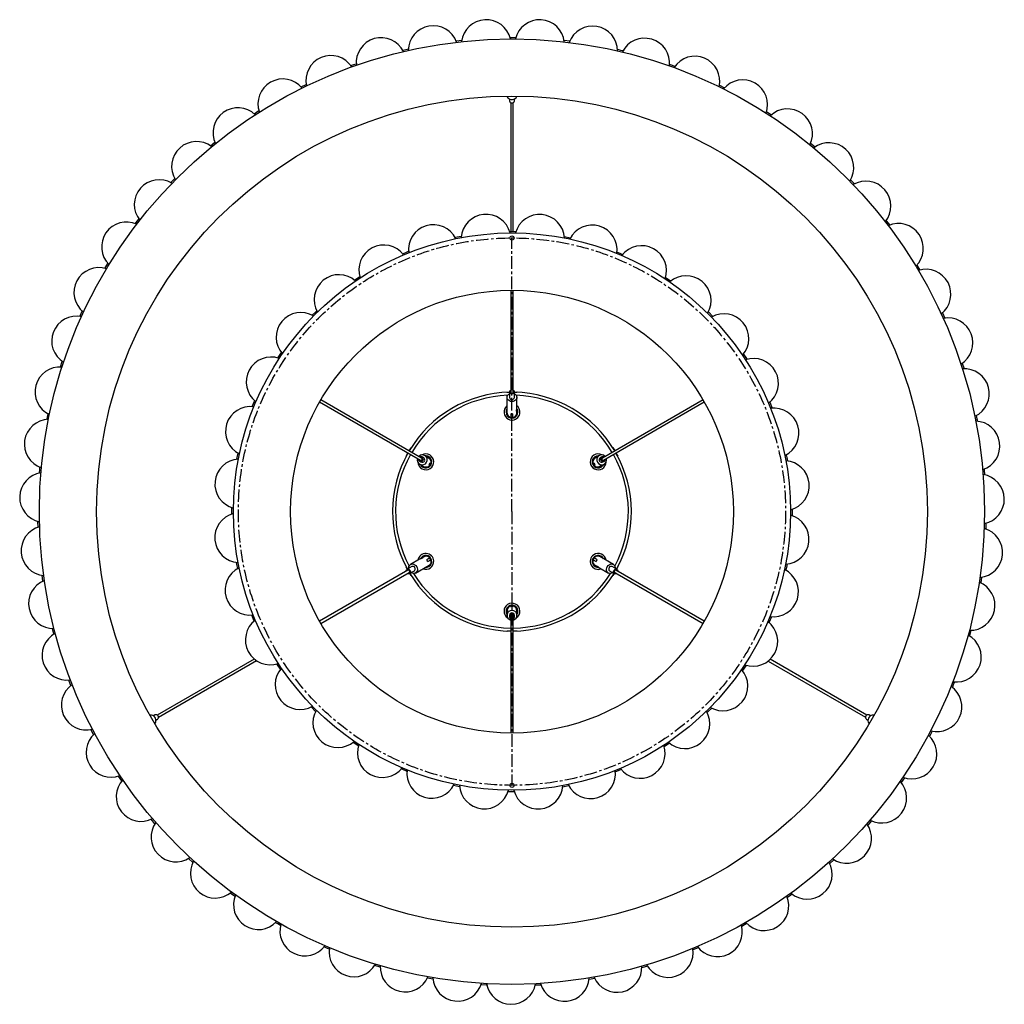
# Model space of a CAD drawing. Header units: millimetres. Extents: x -413 to 2103, y -1561 to 1924.
# Tile 1 of 6: x -413 to 577, y -1561 to -572. Entities that reach past the tile are written whole.
import ezdxf

# ---------------------------------------------------------------- set-up
doc = ezdxf.new("R2010")
doc.units = ezdxf.units.MM
doc.linetypes.add('CENTERX2', pattern=[20.32, 12.7, -2.54, 2.54, -2.54])

msp = doc.modelspace()

# ---------------------------------------------------------------- linework, layer by layer
at = {"color": 7, "linetype": 'Continuous', "lineweight": 25}
for p, q in [((25.66, -592.68), (31.44, -592.03)), ((79.96, -589.35), (85.78, -589.37)), ((134.29, -592.24), (140.07, -592.91)), ((-130.08, -639.11), (-124.86, -636.55)), ((290.4, -637.38), (295.61, -639.96)), ((79.41, -651.24), (79.41, -653.08)), ((84.41, -653.08), (84.41, -651.24)), ((-177.34, -666.05), (-172.44, -662.92)), ((80.66, -654.89), (80.66, -784.35)), ((83.16, -784.35), (83.16, -654.89)), ((337.88, -663.94), (342.77, -667.09)), ((-221.23, -698.21), (-216.72, -694.54)), ((382.03, -695.74), (386.52, -699.43)), ((24.67, -790.23), (30.96, -789)), ((79.55, -784.36), (81.91, -784.35)), ((81.91, -784.35), (85.95, -784.38)), ((134.51, -789.31), (140.79, -790.58)), ((-327.14, -821.46), (-324.13, -816.49)), ((488.95, -818.12), (491.94, -823.1)), ((-76.44, -833.11), (-71.1, -829.57)), ((80.66, -843.35), (80.66, -945.9)), ((83.16, -945.9), (83.16, -843.35)), ((-352.34, -869.68), (-349.91, -864.4)), ((279.28, -865.13), (283.8, -869.68)), ((514.54, -866.13), (516.94, -871.43)), ((-371.87, -920.46), (-370.06, -914.93)), ((534.48, -916.75), (536.27, -922.28)), ((76.85, -945.85), (79.41, -945.85)), ((79.41, -945.62), (79.41, -951.09)), ((84.41, -951.09), (84.41, -945.62)), ((84.41, -945.85), (86.82, -945.85)), ((86.98, -945.85), (86.82, -945.85)), ((-111.4, -955.68), (-10.17, -1014.13)), ((-8.92, -1011.97), (-110.15, -953.52)), ((76.91, -951.09), (76.91, -966.94)), ((86.91, -961.46), (86.91, -951.09)), ((273.97, -953.52), (172.74, -1011.97)), ((173.99, -1014.13), (275.22, -955.68)), ((341.07, -955.94), (343.5, -961.87)), ((80.91, -967.49), (80.91, -971.05)), ((82.91, -971.05), (82.91, -967.49)), ((86.91, -965.17), (86.91, -964.35)), ((86.91, -966.94), (86.91, -966.53)), ((86.91, -966.94), (86.91, -967.14)), ((82.91, -970.85), (80.91, -970.85)), ((-24.54, -1010.24), (-22.64, -1006.93)), ((-21.39, -1004.77), (-19.56, -1001.6)), ((-19.48, -1001.46), (-19.56, -1001.6)), ((183.3, -1001.46), (185.21, -1004.77)), ((186.46, -1006.93), (188.29, -1010.1)), ((-10.86, -1015.17), (-9.53, -1015.94)), ((-10.78, -1018.11), (-6.92, -1020.33)), ((-7.03, -1011.61), (-8.36, -1010.84)), ((-3.26, -1010.9), (-5.78, -1009.45)), ((-2.35, -1011.43), (-2.55, -1011.31)), ((-1.92, -1011.67), (-2.03, -1011.61)), ((-1.6, -1018.79), (-0.73, -1019.29)), ((0.14, -1017.48), (-0.86, -1019.22)), ((0.27, -1017.56), (-0.6, -1017.06)), ((164.42, -1017.06), (163.56, -1017.56)), ((164.68, -1019.22), (163.68, -1017.48)), ((164.56, -1019.29), (165.42, -1018.79)), ((169.61, -1009.45), (165.75, -1011.67)), ((172.19, -1010.84), (170.86, -1011.61)), ((172.08, -1019.56), (174.61, -1018.11)), ((173.36, -1015.94), (174.69, -1015.17)), ((188.37, -1010.24), (188.29, -1010.1)), ((170.75, -1020.33), (170.85, -1020.28)), ((171.18, -1020.09), (171.38, -1019.97)), ((-199.58, -1068.22), (-199.56, -1061.81)), ((363.4, -1063.48), (363.38, -1069.89)), ((-394.33, -1081.41), (-394.49, -1075.59)), ((558.27, -1077.5), (558.09, -1083.32)), ((-10.99, -1113.71), (-19.97, -1118.9)), ((-7.78, -1111.86), (-8.49, -1112.27)), ((-6.24, -1110.97), (-6.61, -1111.18)), ((-6.24, -1110.97), (-6.07, -1110.88)), ((-0.69, -1112.39), (-3.77, -1114.16)), ((-2.77, -1115.9), (0.31, -1114.12)), ((-0.86, -1112.48), (0.14, -1114.22)), ((163.52, -1114.12), (166.59, -1115.9)), ((163.68, -1114.22), (164.68, -1112.48)), ((167.59, -1114.16), (164.52, -1112.39)), ((183.8, -1118.9), (170.07, -1110.97)), ((-22.6, -1124.75), (-111.4, -1176.02)), ((-110.15, -1178.18), (-21.35, -1126.91)), ((-24.54, -1121.46), (-24.46, -1121.6)), ((-23.26, -1123.69), (-24.46, -1121.6)), ((-18.72, -1121.07), (-23.46, -1123.8)), ((-20.96, -1128.13), (-16.22, -1125.4)), ((-19.48, -1130.24), (-20.76, -1128.02)), ((-14.97, -1127.56), (-1.24, -1119.63)), ((165.07, -1119.63), (164.9, -1119.53)), ((165.07, -1119.63), (165.43, -1119.84)), ((166.6, -1120.52), (167.31, -1120.93)), ((169.81, -1122.37), (178.8, -1127.56)), ((180.05, -1125.4), (184.78, -1128.13)), ((187.28, -1123.8), (182.55, -1121.07)), ((184.59, -1128.02), (183.38, -1130.1)), ((185.17, -1126.91), (273.97, -1178.18)), ((275.22, -1176.02), (186.42, -1124.75)), ((188.37, -1121.46), (187.09, -1123.69)), ((-389.46, -1135.6), (-390.27, -1129.84)), ((183.3, -1130.24), (183.38, -1130.1)), ((553.84, -1131.73), (553, -1137.49)), ((76.91, -1165.54), (76.91, -1165.66)), ((76.91, -1166.04), (76.91, -1166.27)), ((76.91, -1167.08), (76.91, -1170)), ((80.91, -1160.7), (80.91, -1161.7)), ((80.91, -1160.85), (82.91, -1160.85)), ((82.91, -1161.7), (82.91, -1160.7)), ((86.91, -1170), (86.91, -1165.54)), ((-177.24, -1175.76), (-179.68, -1169.83)), ((79.41, -1170), (79.41, -1171.53)), ((80.66, -1171.46), (80.66, -1288.35)), ((83.16, -1288.35), (83.16, -1171.46)), ((84.41, -1171.53), (84.41, -1170)), ((-378.43, -1188.87), (-379.9, -1183.24)), ((76.85, -1185.85), (77.01, -1185.85)), ((80.66, -1185.85), (77.01, -1185.85)), ((86.98, -1185.85), (83.16, -1185.85)), ((543.25, -1185.1), (541.76, -1190.72)), ((-177.06, -1213.92), (-274.61, -1270.25)), ((-273.36, -1272.41), (-174.88, -1215.55)), ((339.39, -1215.95), (437.19, -1272.41)), ((438.44, -1270.25), (341.39, -1214.22)), ((-115.46, -1266.57), (-119.98, -1262.02)), ((-276.81, -1270.07), (-278.4, -1270.99)), ((-275.9, -1275.32), (-274.31, -1274.4)), ((438.13, -1274.4), (439.73, -1275.32)), ((442.23, -1270.99), (440.63, -1270.07)), ((240.27, -1298.59), (234.93, -1302.13)), ((-310.32, -1336.42), (-313.59, -1331.61)), ((476.35, -1333.19), (473.06, -1337.99)), ((29.32, -1342.39), (23.04, -1341.12)), ((139.15, -1341.47), (132.86, -1342.7)), ((-276.92, -1379.37), (-280.72, -1374.96)), ((443.3, -1376.41), (439.49, -1380.8)), ((-238.84, -1418.23), (-243.12, -1414.28)), ((405.55, -1415.58), (401.25, -1419.51)), ((-101.77, -1505.52), (-107.13, -1503.25)), ((269.2, -1504), (263.83, -1506.26)), ((-50.46, -1523.6), (-56.04, -1521.95)), ((218.03, -1522.49), (212.45, -1524.12)), ((2.58, -1535.7), (-3.15, -1534.7)), ((165.09, -1535.03), (159.36, -1536.01))]:
    msp.add_line(p, q, dxfattribs=at)
at = {"color": 7, "linetype": 'CENTERX2'}
for q in [(81.91, -790.85), (81.91, -1340.85)]:
    msp.add_line((81.91, -1065.85), q, dxfattribs=at)
at = {"color": 7, "linetype": 'Continuous', "lineweight": 25, "flags": 128}
for points in [[(-27.92, -602.18), (-27.28, -602.03), (-22.25, -600.87)], [(187.93, -601.3), (191.1, -602.03), (193.6, -602.62)], [(-80.05, -617.72), (-76.99, -616.63), (-74.57, -615.78)], [(240.2, -616.41), (240.82, -616.63), (245.67, -618.37)], [(77, -648.38), (77.2, -649.01), (77.83, -650.03), (78.76, -650.86), (79.92, -651.45), (81.23, -651.76), (82.59, -651.76), (83.9, -651.45), (85.07, -650.86), (86, -650.03), (86.62, -649.01), (86.83, -648.38)], [(-261.16, -735.16), (-260.7, -734.69), (-257.1, -731)], [(422.26, -732.36), (424.53, -734.69), (426.31, -736.54)], [(-296.62, -776.43), (-294.64, -773.85), (-293.06, -771.83)], [(458.06, -773.33), (458.46, -773.85), (461.6, -777.95)], [(-28, -806.69), (-24.66, -805.31), (-22.07, -804.26)], [(187.45, -804.88), (188.49, -805.31), (193.36, -807.35)], [(236.33, -830.48), (240.88, -833.53), (241.65, -834.06)], [(-118.81, -868.48), (-115.37, -865.05), (-114.26, -863.96)], [(-153.45, -911.43), (-153.18, -911.01), (-149.88, -906.11)], [(314.65, -907.49), (317, -911.01), (318.19, -912.83)], [(81.91, -955.28), (80.56, -955.12), (79.31, -954.67), (78.26, -953.95), (77.47, -953.01), (77.02, -951.94), (76.92, -950.8), (77.2, -949.69), (77.83, -948.67), (78.76, -947.84), (79.41, -947.46)], [(81.91, -947.71), (80.96, -947.56), (80.14, -947.1), (79.6, -946.42), (79.41, -945.62), (79.6, -944.82), (80.14, -944.14), (80.66, -943.81)], [(83.16, -944.6), (83.53, -945.06), (83.66, -945.62), (83.53, -946.18), (83.15, -946.66), (82.58, -946.98), (81.91, -947.09), (81.24, -946.98), (80.67, -946.66), (80.3, -946.18), (80.16, -945.62), (80.3, -945.06), (80.66, -944.6)], [(83.16, -943.81), (83.68, -944.14), (84.22, -944.82), (84.41, -945.62), (84.22, -946.42), (83.68, -947.1), (82.87, -947.56), (81.91, -947.71)], [(84.41, -947.46), (85.07, -947.84), (86, -948.67), (86.62, -949.69), (86.9, -950.8), (86.81, -951.94), (86.35, -953.01), (85.57, -953.95), (84.51, -954.67), (83.26, -955.12), (81.91, -955.28)], [(-179.06, -960.32), (-176.71, -954.69), (-176.59, -954.4)], [(-385.48, -973.14), (-385.35, -972.49), (-384.31, -967.44)], [(86.74, -962.78), (86.75, -962.88), (86.86, -963.58), (86.9, -964.01), (86.91, -964.4), (86.9, -964.66), (86.84, -964.87), (86.79, -964.95), (86.71, -964.97), (86.63, -964.9), (86.56, -964.77), (86.51, -964.56), (86.5, -964.43), (86.49, -964.28), (86.49, -964.28)], [(548.53, -969.31), (549.18, -972.49), (549.67, -975.01)], [(-194.63, -1013.26), (-194.3, -1011.54), (-193.36, -1006.97)], [(357.53, -1008.61), (358.12, -1011.54), (358.76, -1014.9)], [(-393, -1027.02), (-392.73, -1023.78), (-392.49, -1021.23)], [(556.49, -1023.13), (556.55, -1023.78), (556.98, -1028.92)], [(-193.71, -1123.09), (-194.3, -1120.16), (-194.94, -1116.8)], [(-9.76, -1113.21), (-9.68, -1113.14), (-9.13, -1112.7), (-8.78, -1112.45), (-8.44, -1112.24), (-8.21, -1112.13), (-8, -1112.07), (-7.91, -1112.08), (-7.85, -1112.14), (-7.87, -1112.24), (-7.95, -1112.36), (-8.11, -1112.51), (-8.21, -1112.59), (-8.34, -1112.67), (-8.34, -1112.67)], [(-24.4, -1125.79), (-24.37, -1125.17), (-24.06, -1124.36), (-23.46, -1123.8), (-22.67, -1123.56), (-21.81, -1123.69), (-21.01, -1124.17), (-20.4, -1124.92)], [(-23.72, -1125.39), (-23.5, -1124.84), (-23.08, -1124.45), (-22.53, -1124.28), (-21.93, -1124.37), (-21.37, -1124.71), (-20.94, -1125.23), (-20.7, -1125.87), (-20.69, -1126.52), (-20.91, -1127.08), (-21.33, -1127.48), (-21.89, -1127.65), (-22.47, -1127.56)], [(-20.4, -1124.92), (-20.06, -1125.83), (-20.04, -1126.76), (-20.36, -1127.56), (-20.96, -1128.13), (-21.75, -1128.37), (-22.61, -1128.24), (-23.15, -1127.95)], [(-21.86, -1122.88), (-21.86, -1122.12), (-21.61, -1120.9), (-21.04, -1119.85), (-20.22, -1119.05), (-19.18, -1118.57), (-18.03, -1118.42), (-16.83, -1118.64), (-15.68, -1119.19), (-14.66, -1120.05), (-13.85, -1121.14)], [(-13.85, -1121.14), (-13.31, -1122.38), (-13.08, -1123.69), (-13.17, -1124.97), (-13.59, -1126.11), (-14.29, -1127.04), (-15.23, -1127.69), (-16.33, -1128.01), (-17.52, -1127.98), (-18.71, -1127.59), (-19.36, -1127.21)], [(168.76, -1121.56), (168.67, -1121.53), (168.01, -1121.27), (167.62, -1121.09), (167.27, -1120.9), (167.05, -1120.76), (166.9, -1120.61), (166.85, -1120.52), (166.88, -1120.44), (166.98, -1120.41), (167.13, -1120.42), (167.33, -1120.48), (167.45, -1120.53), (167.58, -1120.6), (167.58, -1120.6)], [(183.19, -1127.21), (182.53, -1127.59), (181.35, -1127.98), (180.16, -1128.01), (179.05, -1127.69), (178.11, -1127.04), (177.41, -1126.11), (177, -1124.97), (176.9, -1123.69), (177.13, -1122.38), (177.67, -1121.14)], [(177.67, -1121.14), (178.48, -1120.05), (179.5, -1119.19), (180.65, -1118.64), (181.85, -1118.42), (183.01, -1118.57), (184.04, -1119.05), (184.87, -1119.85), (185.43, -1120.9), (185.69, -1122.12), (185.69, -1122.88)], [(186.98, -1127.95), (186.43, -1128.24), (185.57, -1128.37), (184.78, -1128.13), (184.18, -1127.56), (183.87, -1126.76), (183.88, -1125.83), (184.22, -1124.92)], [(184.22, -1124.92), (184.84, -1124.17), (185.64, -1123.69), (186.49, -1123.56), (187.28, -1123.8), (187.88, -1124.36), (188.2, -1125.17), (188.23, -1125.79)], [(186.3, -1127.56), (185.71, -1127.65), (185.16, -1127.48), (184.74, -1127.08), (184.52, -1126.52), (184.53, -1125.87), (184.76, -1125.23), (185.2, -1124.71), (185.75, -1124.37), (186.36, -1124.28), (186.91, -1124.45), (187.33, -1124.84), (187.55, -1125.39)], [(358.46, -1118.44), (358.12, -1120.16), (357.19, -1124.73)], [(342.88, -1171.38), (340.54, -1177.01), (340.41, -1177.3)], [(-150.82, -1224.21), (-153.18, -1220.69), (-154.37, -1218.87)], [(317.28, -1220.27), (317, -1220.69), (313.7, -1225.59)], [(-361.41, -1240.55), (-361.65, -1239.94), (-363.51, -1235.12)], [(526.65, -1236.91), (525.47, -1239.94), (524.53, -1242.32)], [(282.63, -1263.22), (279.2, -1266.65), (278.08, -1267.74)], [(-277.17, -1278.84), (-276.72, -1278.35), (-276.16, -1277.3), (-275.9, -1276.08), (-275.97, -1274.77), (-276.36, -1273.49), (-277.04, -1272.31), (-277.96, -1271.32), (-279.06, -1270.61), (-280.24, -1270.22), (-281.43, -1270.19), (-282.09, -1270.33)], [(445.91, -1270.33), (445.26, -1270.19), (444.07, -1270.22), (442.88, -1270.61), (441.79, -1271.32), (440.87, -1272.31), (440.19, -1273.49), (439.8, -1274.77), (439.73, -1276.08), (439.98, -1277.3), (440.55, -1278.35), (441, -1278.84)], [(-338.6, -1289.94), (-340.12, -1287.07), (-341.31, -1284.79)], [(504.25, -1286.49), (503.95, -1287.07), (501.53, -1291.63)], [(-72.51, -1301.22), (-77.05, -1298.17), (-77.83, -1297.64)], [(-23.62, -1326.82), (-24.66, -1326.4), (-29.54, -1324.35)], [(191.82, -1325.01), (188.49, -1326.4), (185.89, -1327.44)], [(84.28, -1347.34), (81.91, -1347.35), (77.87, -1347.32)], [(-196.58, -1452.49), (-197.12, -1452.11), (-201.28, -1449.06)], [(363.57, -1450.2), (360.94, -1452.11), (358.86, -1453.6)], [(-150.7, -1481.72), (-153.53, -1480.12), (-155.75, -1478.85)], [(317.92, -1479.8), (317.35, -1480.12), (312.85, -1482.65)], [(56.66, -1541.68), (56, -1541.65), (50.85, -1541.34)], [(111.07, -1541.46), (107.82, -1541.65), (105.26, -1541.78)]]:
    msp.add_lwpolyline(points, dxfattribs=at)
at = {"color": 7, "linetype": 'Continuous', "lineweight": 25}
for radius in [475, 417.5, 280, 222.5]:
    msp.add_circle((81.91, -1065.85), radius, dxfattribs=at)
at = {"color": 7, "linetype": 'CENTERX2'}
msp.add_circle((81.91, -1065.85), 275, dxfattribs=at)
msp.add_circle((81.91, -1065.85), 275, dxfattribs=at)
at = {"color": 7, "linetype": 'Continuous'}
for centre in [(81.91, -790.85), (81.91, -1340.85)]:
    msp.add_circle(centre, 2.1, dxfattribs=at)
at = {"color": 7, "linetype": 'Continuous', "lineweight": 25}
for centre, radius, start, end in [((56.02, -596.56), 25, 13.2056, 173.11019), ((109.68, -596.67), 25, 6.66015, 166.56473), ((2.7, -602.57), 25, 19.75105, 179.65564), ((162.99, -602.9), 25, 0.11469, 160.01928), ((-49.6, -614.62), 25, 26.29651, 186.2011), ((215.23, -615.15), 25, 353.56924, 153.47383), ((-100.18, -632.56), 25, 32.84196, 192.74655), ((265.74, -633.29), 25, 347.02378, 146.92837), ((-148.38, -656.14), 25, 39.38742, 199.29201), ((313.85, -657.06), 25, 340.47833, 140.38292), ((81.91, -652.72), 2.53, 188.17381, 351.82619), ((-193.58, -685.06), 25, 45.93287, 205.83746), ((358.93, -686.17), 25, 333.93287, 133.83746), ((-235.2, -718.95), 25, 52.47833, 212.38292), ((400.41, -720.22), 25, 327.38742, 127.29201), ((-272.67, -757.35), 25, 59.02378, 218.92837), ((437.73, -758.78), 25, 320.84196, 120.74655), ((55.77, -792.1), 25, 14.45044, 176.45865), ((109.68, -792.26), 25, 3.20044, 165.20865), ((-305.53, -799.78), 25, 65.56924, 225.47383), ((2.87, -802.46), 25, 25.70044, 187.70865), ((162.52, -802.93), 25, 351.95044, 153.95865), ((470.42, -801.34), 25, 314.29651, 114.2011), ((-47, -822.94), 25, 36.95044, 198.95865), ((212.27, -823.71), 25, 340.70044, 142.70865), ((-333.33, -845.68), 25, 72.11469, 232.01928), ((-91.91, -852.75), 25, 48.20044, 210.20865), ((257, -853.79), 25, 329.45044, 131.45865), ((498.03, -847.35), 25, 307.75105, 107.65564), ((-355.72, -894.45), 25, 78.66015, 238.56473), ((-130.15, -890.76), 25, 59.45044, 221.45865), ((295.01, -892.03), 25, 318.20044, 120.20865), ((520.23, -896.21), 25, 301.2056, 101.11019), ((-160.23, -935.5), 25, 70.70044, 232.70865), ((324.83, -936.94), 25, 306.95044, 108.95865), ((-372.41, -945.46), 25, 85.2056, 245.11019), ((536.71, -947.28), 25, 294.66015, 94.56473), ((81.91, -1065.85), 120, 91.19375, 149.40316), ((81.91, -945.72), 1.26, 188.17381, 351.82619), ((81.91, -1065.85), 120, 30.59684, 88.80625), ((81.91, -965.85), 8, 128.68219, 243.15776), ((81.91, -965.85), 8, 243.15776, 51.31781), ((81.73, -950.87), 2.32, 185.5092, 274.61081), ((82.1, -950.87), 2.32, 265.38919, 354.4908), ((-181.01, -985.24), 25, 81.95044, 243.95865), ((81.91, -965.85), 6, 146.44269, 360), ((81.91, -961.63), 5.95, 260.32529, 279.67471), ((81.91, -965.85), 6, 360, 34.09053), ((345.31, -986.81), 25, 295.70044, 97.70865), ((-383.17, -998.03), 25, 91.75105, 251.65564), ((547.26, -999.89), 25, 288.11469, 88.01928), ((81.91, -1065.85), 120, 150.59684, 208.80625), ((-8.25, -1013.74), 4.94, 329.40838, 135.9422), ((-4.69, -1015.85), 8, 3.15762, 118.1665), ((168.51, -1015.85), 8, 61.8335, 243.15762), ((172.07, -1013.73), 4.94, 44.02957, 210.61984), ((81.91, -1065.85), 120, 331.19375, 29.40316), ((-191.68, -1038.08), 25, 93.20044, 255.20865), ((-8.3, -1013.83), 4.94, 164.02957, 330.61984), ((-4.69, -1015.85), 8, 181.8335, 3.15762), ((-9.62, -1013.04), 2.47, 179.65828, 330.68531), ((-9.61, -1013.01), 1.74, 195.87141, 104.12859), ((-9.6, -1012.99), 2.47, 329.40679, 120.24961), ((-9.55, -1013.04), 1.25, 240.55015, 59.44985), ((-4.69, -1015.85), 6, 206.44269, 60), ((-8.3, -1013.78), 2.49, 240.34386, 330.33978), ((-8.29, -1013.76), 2.49, 329.66022, 59.65614), ((-4.46, -1016.03), 4.95, 240.23641, 318.89725), ((-4.69, -1015.85), 6, 60, 93.55731), ((-4.42, -1015.96), 4.96, 341.14144, 59.7249), ((-5.39, -1015.45), 5.06, 318.59852, 341.40148), ((168.51, -1015.85), 6, 86.44269, 300), ((168.24, -1015.95), 4.95, 120.23641, 198.89725), ((169.22, -1015.45), 5.06, 198.59852, 221.40148), ((168.29, -1016.03), 4.96, 221.14144, 299.7249), ((168.51, -1015.85), 8, 243.15762, 358.1665), ((172.13, -1013.82), 4.94, 209.40838, 15.9422), ((172.11, -1013.76), 2.49, 120.34386, 210.33978), ((172.13, -1013.78), 2.49, 209.66022, 299.65614), ((173.42, -1012.99), 2.47, 59.65828, 210.68531), ((173.45, -1013.03), 2.47, 209.40679, 0.24961), ((168.51, -1015.85), 6, 300, 333.55731), ((173.43, -1013.01), 1.74, 75.87141, 344.12859), ((173.38, -1013.04), 1.25, 120.55015, 299.44985), ((355.67, -1039.71), 25, 284.45044, 86.45865), ((-387.87, -1051.49), 25, 98.29651, 258.2011), ((551.75, -1053.37), 25, 281.56924, 81.47383), ((-191.84, -1091.99), 25, 104.45044, 266.45865), ((355.51, -1093.62), 25, 273.20044, 75.20865), ((-386.44, -1105.13), 25, 104.84196, 264.74655), ((550.11, -1107.01), 25, 275.02378, 74.92837), ((-4.69, -1115.85), 8, 3.15776, 171.31781), ((168.51, -1115.85), 8, 8.68219, 123.15776), ((-4.69, -1115.85), 6, 120, 154.09053), ((-4.69, -1115.85), 6, 266.44269, 120), ((-4.69, -1115.85), 8, 248.68219, 3.15776), ((-8.35, -1117.96), 5.95, 20.32529, 39.67471), ((168.51, -1115.85), 8, 123.15776, 291.31781), ((168.51, -1115.85), 6, 26.44269, 240), ((172.17, -1117.96), 5.95, 140.32529, 159.67471), ((-181.48, -1144.9), 25, 115.70044, 277.70865), ((-22.13, -1125.92), 1.26, 308.17381, 111.82619), ((81.91, -1065.85), 120, 211.19375, 269.40316), ((-17.76, -1123.18), 2.32, 25.38919, 114.4908), ((-17.57, -1123.5), 2.32, 305.5092, 34.61081), ((81.91, -1065.85), 120, 270.59684, 328.80625), ((168.51, -1115.85), 6, 240, 274.09053), ((181.4, -1123.5), 2.32, 145.38919, 234.4908), ((181.59, -1123.18), 2.32, 65.5092, 154.61081), ((185.95, -1125.92), 1.26, 68.17381, 231.82619), ((344.83, -1146.46), 25, 261.95044, 63.95865), ((-378.91, -1158.26), 25, 111.38742, 271.29201), ((542.36, -1160.11), 25, 268.47833, 68.38292), ((81.91, -1165.85), 8, 123.15762, 238.1665), ((81.91, -1165.85), 6, 326.44269, 180), ((81.91, -1165.85), 6, 180, 213.55731), ((81.87, -1165.57), 4.96, 101.14144, 179.7249), ((81.86, -1169.99), 4.94, 89.40838, 255.9422), ((81.91, -1165.85), 8, 301.8335, 123.15762), ((81.9, -1170.01), 2.49, 89.66022, 179.65614), ((81.91, -1166.66), 5.06, 78.59852, 101.40148), ((81.97, -1169.99), 4.94, 284.02957, 90.61984), ((81.93, -1170.01), 2.49, 0.34386, 90.33978), ((81.96, -1165.56), 4.95, 0.23641, 78.89725), ((-161, -1194.76), 25, 126.95044, 288.95865), ((81.89, -1171.53), 2.47, 89.40679, 240.24961), ((81.91, -1171.53), 1.74, 315.87141, 224.12859), ((81.91, -1171.47), 1.25, 0.55015, 179.44985), ((81.94, -1171.53), 2.47, 299.65828, 90.68531), ((324.05, -1196.21), 25, 250.70044, 52.70865), ((-365.37, -1210.19), 25, 117.93287, 277.83746), ((528.62, -1211.98), 25, 261.93287, 61.83746), ((-131.18, -1239.68), 25, 138.20044, 300.20865), ((293.97, -1240.94), 25, 239.45044, 41.45865), ((-346.01, -1260.24), 25, 124.47833, 284.38292), ((509.05, -1261.95), 25, 255.38742, 55.29201), ((-93.18, -1277.91), 25, 149.45044, 311.45865), ((255.74, -1278.95), 25, 228.20044, 30.20865), ((-275.87, -1272.42), 2.53, 308.17381, 111.82619), ((439.69, -1272.42), 2.53, 68.17381, 231.82619), ((-321.06, -1307.75), 25, 131.02378, 290.92837), ((483.91, -1309.36), 25, 248.84196, 48.74655), ((-48.44, -1307.99), 25, 160.70044, 322.70865), ((210.82, -1308.76), 25, 216.95044, 18.95865), ((1.3, -1328.77), 25, 171.95044, 333.95865), ((160.96, -1329.25), 25, 205.70044, 7.70865), ((-290.86, -1352.11), 25, 137.56924, 297.47383), ((54.14, -1339.44), 25, 183.20044, 345.20865), ((108.05, -1339.61), 25, 194.45044, 356.45865), ((453.53, -1353.6), 25, 242.29651, 42.2011), ((-255.8, -1392.73), 25, 144.11469, 304.01928), ((418.31, -1394.09), 25, 235.75105, 35.65564), ((-216.33, -1429.1), 25, 150.66015, 310.56473), ((378.7, -1430.29), 25, 229.2056, 29.11019), ((-172.98, -1460.73), 25, 157.2056, 317.11019), ((335.22, -1461.75), 25, 222.66015, 22.56473), ((-126.31, -1487.21), 25, 163.75105, 323.65564), ((288.44, -1488.04), 25, 216.11469, 16.01928), ((-76.92, -1508.2), 25, 170.29651, 330.2011), ((238.97, -1508.83), 25, 209.56924, 9.47383), ((-25.46, -1523.42), 25, 176.84196, 336.74655), ((187.45, -1523.85), 25, 203.02378, 2.92837), ((27.4, -1532.68), 25, 183.38742, 343.29201), ((80.97, -1535.85), 25, 189.93287, 349.83746), ((134.55, -1532.89), 25, 196.47833, 356.38292)]:
    msp.add_arc(centre, radius, start, end, dxfattribs=at)
at = {"color": 8, "linetype": 'Continuous', "lineweight": 25}
for centre, radius, start, end in [((81.91, -1065.85), 117, 92.09789, 149.38785), ((81.91, -1065.85), 117, 30.61215, 87.90211), ((81.33, -966.64), 4.43, 183.96011, 264.59737), ((82.43, -966.56), 4.52, 276.14064, 352.55211), ((81.91, -1065.85), 117, 150.61215, 207.90211), ((81.91, -1065.85), 117, 332.09789, 29.38785), ((-4.34, -1115.05), 4.52, 36.14064, 112.55211), ((-3.72, -1115.96), 4.43, 303.96011, 24.59737), ((167.65, -1115.95), 4.52, 156.14064, 232.55211), ((168.12, -1114.95), 4.43, 63.96011, 144.59737), ((81.91, -1065.85), 117, 212.09789, 269.38785), ((81.91, -1065.85), 117, 270.61215, 327.90211)]:
    msp.add_arc(centre, radius, start, end, dxfattribs=at)
at = {"color": 7, "linetype": 'Continuous', "lineweight": 25}
for points, knots in [([(76.93, -966.92), (76.93, -966.98), (76.87, -967.41), (77.09, -968.19), (77.57, -969.2), (78.34, -970.06), (79.33, -970.72), (80.27, -971.08), (80.85, -971.19), (81.02, -971.22)], [0, 0, 0, 0, 0.029037, 0.206359, 0.382846, 0.560364, 0.740086, 0.921995, 1, 1, 1, 1]), ([(82.8, -971.22), (83.03, -971.18), (83.68, -971.05), (84.67, -970.63), (85.66, -969.9), (86.39, -968.97), (86.82, -968.03), (86.86, -967.4), (86.87, -967.16)], [0, 0, 0, 0, 0.107429, 0.299971, 0.493236, 0.685659, 0.87575, 1, 1, 1, 1]), ([(86.49, -964.28), (86.5, -964.22), (86.5, -964.04), (86.54, -963.74), (86.61, -963.4), (86.66, -963.13), (86.74, -962.77), (86.82, -962.39), (86.88, -962.01), (86.9, -961.74), (86.92, -961.55), (86.91, -961.47), (86.91, -961.46)], [0, 0, 0, 0, 0.0963575, 0.2905315, 0.379003, 0.4653546, 0.55058, 0.7226465, 0.8140055, 0.9053323, 0.9966421, 1, 1, 1, 1]), ([(86.75, -966.98), (86.75, -966.98), (86.75, -966.99), (86.75, -966.96), (86.74, -966.87), (86.76, -966.66), (86.8, -966.34), (86.86, -965.92), (86.89, -965.64), (86.9, -965.49)], [0, 0, 0, 0, 0.00733, 0.083637, 0.203008, 0.357855, 0.551977, 0.776834, 1, 1, 1, 1]), ([(86.86, -965.85), (86.88, -965.99), (86.91, -966.23), (86.91, -966.44), (86.91, -966.53)], [0, 0, 0, 0, 0.567124, 1, 1, 1, 1]), ([(80.91, -971.05), (80.91, -971.09), (80.91, -971.19), (80.91, -971.19), (80.91, -971.2)], [0, 0, 0, 0, 0.524384, 1, 1, 1, 1]), ([(82.91, -971.2), (82.91, -971.2), (82.91, -971.22), (82.91, -971.16), (82.91, -971.07), (82.91, -971.05)], [0, 0, 0, 0, 0.1002171, 0.6897433, 1, 1, 1, 1]), ([(-1.48, -1012.41), (-1.49, -1012.4), (-1.54, -1012.37), (-1.65, -1012.26), (-1.81, -1012.09), (-1.95, -1011.95), (-2.17, -1011.73), (-2.44, -1011.48), (-2.74, -1011.24), (-2.99, -1011.07), (-3.16, -1010.95), (-3.25, -1010.91), (-3.26, -1010.9)], [0, 0, 0, 0, 0.096358, 0.290531, 0.379003, 0.465355, 0.55058, 0.722647, 0.814005, 0.905332, 0.996642, 1, 1, 1, 1]), ([(-2.92, -1011.12), (-2.91, -1011.12), (-2.78, -1011.18), (-2.52, -1011.33), (-2.18, -1011.55), (-1.92, -1011.75), (-1.72, -1011.94), (-1.57, -1012.12), (-1.47, -1012.26), (-1.42, -1012.37), (-1.42, -1012.42), (-1.44, -1012.43), (-1.46, -1012.42), (-1.48, -1012.41)], [0, 0, 0, 0, 0.007779, 0.10383, 0.185417, 0.293428, 0.379339, 0.501227, 0.622881, 0.744465, 0.870924, 0.935264, 1, 1, 1, 1]), ([(-2.03, -1011.62), (-1.99, -1011.64), (-1.83, -1011.73), (-1.67, -1011.84), (-1.58, -1011.91), (-1.57, -1011.92)], [0, 0, 0, 0, 0.211253, 0.932413, 1, 1, 1, 1]), ([(-1.2, -1012.28), (-1.2, -1012.28), (-1.2, -1012.29), (-1.22, -1012.27), (-1.3, -1012.2), (-1.46, -1012.07), (-1.63, -1011.93), (-1.71, -1011.87)], [0, 0, 0, 0, 0.025903, 0.146865, 0.358315, 0.680243, 1, 1, 1, 1]), ([(171.73, -1019.75), (171.72, -1019.75), (171.6, -1019.84), (171.35, -1019.99), (170.98, -1020.18), (170.69, -1020.3), (170.41, -1020.38), (170.19, -1020.42), (170.01, -1020.43), (169.89, -1020.42), (169.85, -1020.4), (169.85, -1020.37), (169.87, -1020.36), (169.88, -1020.35)], [0, 0, 0, 0, 0.007779, 0.10383, 0.185417, 0.293428, 0.379339, 0.501227, 0.622881, 0.744465, 0.870924, 0.935264, 1, 1, 1, 1]), ([(169.86, -1020.65), (169.86, -1020.65), (169.86, -1020.66), (169.88, -1020.64), (169.98, -1020.61), (170.17, -1020.54), (170.38, -1020.46), (170.48, -1020.42)], [0, 0, 0, 0, 0.025903, 0.146865, 0.358315, 0.680243, 1, 1, 1, 1]), ([(169.88, -1020.35), (169.9, -1020.34), (169.95, -1020.32), (170.1, -1020.28), (170.33, -1020.22), (170.53, -1020.17), (170.83, -1020.09), (171.17, -1019.98), (171.53, -1019.84), (171.81, -1019.71), (171.99, -1019.62), (172.08, -1019.57), (172.08, -1019.56)], [0, 0, 0, 0, 0.096358, 0.290531, 0.379003, 0.465355, 0.55058, 0.722647, 0.814005, 0.905332, 0.996642, 1, 1, 1, 1]), ([(170.85, -1020.27), (170.81, -1020.29), (170.66, -1020.39), (170.48, -1020.47), (170.37, -1020.52), (170.36, -1020.52)], [0, 0, 0, 0, 0.211253, 0.932413, 1, 1, 1, 1]), ([(-8.34, -1112.67), (-8.39, -1112.69), (-8.55, -1112.78), (-8.83, -1112.9), (-9.16, -1113.01), (-9.42, -1113.1), (-9.77, -1113.21), (-10.14, -1113.33), (-10.5, -1113.47), (-10.75, -1113.59), (-10.92, -1113.67), (-10.99, -1113.71), (-10.99, -1113.71)], [0, 0, 0, 0, 0.0963575, 0.2905315, 0.379003, 0.4653546, 0.55058, 0.7226465, 0.8140055, 0.9053323, 0.9966421, 1, 1, 1, 1]), ([(-7.17, -1111.56), (-7.06, -1111.48), (-6.83, -1111.31), (-6.5, -1111.12), (-6.23, -1110.99), (-6.05, -1110.95), (-5.98, -1110.98), (-6.05, -1111.06), (-6.23, -1111.17), (-6.52, -1111.3), (-6.91, -1111.45), (-7.31, -1111.62), (-7.62, -1111.77), (-7.75, -1111.84), (-7.77, -1111.86)], [0, 0, 0, 0, 0.086467, 0.178758, 0.268508, 0.358059, 0.448792, 0.538746, 0.61068, 0.698615, 0.787711, 0.880228, 0.973758, 1, 1, 1, 1]), ([(-6.13, -1111.09), (-6.13, -1111.09), (-6.12, -1111.09), (-6.15, -1111.11), (-6.23, -1111.16), (-6.41, -1111.25), (-6.71, -1111.37), (-7.1, -1111.53), (-7.36, -1111.65), (-7.49, -1111.71)], [0, 0, 0, 0, 0.00733, 0.083637, 0.203008, 0.357855, 0.551977, 0.776834, 1, 1, 1, 1]), ([(-0.48, -1112.39), (-0.64, -1112.22), (-1.07, -1111.72), (-1.93, -1111.07), (-3.05, -1110.58), (-4.23, -1110.41), (-5.26, -1110.51), (-5.82, -1110.79), (-6.04, -1110.9)], [0, 0, 0, 0, 0.107429, 0.299971, 0.493236, 0.685659, 0.87575, 1, 1, 1, 1]), ([(-1.45, -1119.7), (-1.33, -1119.66), (-0.88, -1119.47), (-0.24, -1118.86), (0.38, -1117.94), (0.74, -1116.84), (0.82, -1115.65), (0.66, -1114.66), (0.47, -1114.1), (0.41, -1113.93)], [0, 0, 0, 0, 0.0584067, 0.2303656, 0.4015137, 0.5736625, 0.7479475, 0.9243545, 1, 1, 1, 1]), ([(-0.56, -1112.31), (-0.56, -1112.31), (-0.54, -1112.3), (-0.59, -1112.33), (-0.67, -1112.37), (-0.69, -1112.39)], [0, 0, 0, 0, 0.100217, 0.689743, 1, 1, 1, 1]), ([(0.31, -1114.12), (0.35, -1114.09), (0.43, -1114.05), (0.44, -1114.04), (0.44, -1114.04)], [0, 0, 0, 0, 0.524384, 1, 1, 1, 1]), ([(163.42, -1113.93), (163.34, -1114.16), (163.13, -1114.78), (163, -1115.85), (163.13, -1117.07), (163.57, -1118.17), (164.17, -1119.01), (164.7, -1119.36), (164.9, -1119.49)], [0, 0, 0, 0, 0.107429, 0.299971, 0.493236, 0.685659, 0.87575, 1, 1, 1, 1]), ([(163.38, -1114.04), (163.38, -1114.04), (163.37, -1114.03), (163.42, -1114.06), (163.49, -1114.1), (163.52, -1114.12)], [0, 0, 0, 0, 0.100217, 0.689743, 1, 1, 1, 1]), ([(170.08, -1111), (170.03, -1110.97), (169.69, -1110.71), (168.9, -1110.5), (167.79, -1110.41), (166.66, -1110.66), (165.58, -1111.18), (164.81, -1111.81), (164.42, -1112.26), (164.31, -1112.39)], [0, 0, 0, 0, 0.0290367, 0.2063593, 0.3828458, 0.5603643, 0.7400855, 0.9219949, 1, 1, 1, 1]), ([(164.52, -1112.39), (164.47, -1112.36), (164.39, -1112.32), (164.39, -1112.31), (164.38, -1112.31)], [0, 0, 0, 0, 0.524384, 1, 1, 1, 1]), ([(166.04, -1120.14), (165.91, -1120.08), (165.65, -1119.97), (165.32, -1119.79), (165.08, -1119.61), (164.95, -1119.47), (164.94, -1119.4), (165.05, -1119.42), (165.24, -1119.53), (165.49, -1119.71), (165.81, -1119.97), (166.16, -1120.23), (166.44, -1120.43), (166.57, -1120.5), (166.6, -1120.51)], [0, 0, 0, 0, 0.086467, 0.178758, 0.268508, 0.358059, 0.448792, 0.538746, 0.61068, 0.698615, 0.787711, 0.880228, 0.973758, 1, 1, 1, 1]), ([(165.11, -1119.47), (165.11, -1119.47), (165.11, -1119.47), (165.14, -1119.48), (165.22, -1119.53), (165.39, -1119.64), (165.65, -1119.84), (165.98, -1120.1), (166.21, -1120.26), (166.33, -1120.35)], [0, 0, 0, 0, 0.0073297, 0.0836368, 0.203008, 0.3578551, 0.5519773, 0.7768338, 1, 1, 1, 1]), ([(167.58, -1120.6), (167.63, -1120.63), (167.79, -1120.73), (168.03, -1120.91), (168.29, -1121.14), (168.49, -1121.32), (168.77, -1121.57), (169.06, -1121.83), (169.36, -1122.07), (169.58, -1122.23), (169.74, -1122.34), (169.81, -1122.37), (169.81, -1122.37)], [0, 0, 0, 0, 0.0963575, 0.2905315, 0.379003, 0.4653546, 0.55058, 0.7226465, 0.8140055, 0.9053323, 0.9966421, 1, 1, 1, 1]), ([(76.93, -1166.68), (76.93, -1166.67), (76.91, -1166.53), (76.91, -1166.23), (76.93, -1165.82), (76.98, -1165.51), (77.04, -1165.23), (77.12, -1165.02), (77.2, -1164.86), (77.27, -1164.76), (77.31, -1164.73), (77.33, -1164.75), (77.33, -1164.77), (77.33, -1164.78)], [0, 0, 0, 0, 0.007779, 0.10383, 0.185417, 0.293428, 0.379339, 0.501227, 0.622881, 0.744465, 0.870924, 0.935264, 1, 1, 1, 1]), ([(77.33, -1164.78), (77.33, -1164.8), (77.32, -1164.86), (77.29, -1165.01), (77.22, -1165.24), (77.16, -1165.43), (77.08, -1165.73), (77, -1166.09), (76.95, -1166.47), (76.92, -1166.77), (76.91, -1166.98), (76.91, -1167.08), (76.91, -1167.08)], [0, 0, 0, 0, 0.096358, 0.290531, 0.379003, 0.465355, 0.55058, 0.722647, 0.814005, 0.905332, 0.996642, 1, 1, 1, 1]), ([(76.92, -1165.66), (76.92, -1165.62), (76.91, -1165.44), (76.93, -1165.24), (76.94, -1165.12), (76.95, -1165.11)], [0, 0, 0, 0, 0.211253, 0.932413, 1, 1, 1, 1]), ([(77.08, -1164.61), (77.08, -1164.61), (77.08, -1164.61), (77.08, -1164.64), (77.06, -1164.74), (77.02, -1164.94), (76.99, -1165.16), (76.97, -1165.26)], [0, 0, 0, 0, 0.025903, 0.146865, 0.358315, 0.680243, 1, 1, 1, 1])]:
    msp.add_open_spline(points, degree=3, knots=knots, dxfattribs=at)
at = {"color": 8, "linetype": 'Continuous', "lineweight": 25}
for points, knots in [([(86.91, -966.53), (86.91, -966.56), (86.91, -966.73), (86.89, -966.94), (86.83, -967.13), (86.77, -967.17), (86.74, -967.07), (86.73, -966.85), (86.77, -966.54), (86.82, -966.17), (86.85, -965.92), (86.87, -965.82)], [0, 0, 0, 0, 0.0374596, 0.1653361, 0.2929268, 0.4222029, 0.5503696, 0.6528609, 0.7781507, 0.9050944, 1, 1, 1, 1]), ([(86.89, -965.58), (86.9, -965.47), (86.91, -965.32), (86.91, -965.21), (86.91, -965.17)], [0, 0, 0, 0, 0.722059, 1, 1, 1, 1]), ([(-1.64, -1011.92), (-1.72, -1011.86), (-1.9, -1011.71), (-2.16, -1011.54), (-2.32, -1011.45), (-2.36, -1011.43)], [0, 0, 0, 0, 0.366506, 0.861202, 1, 1, 1, 1]), ([(-1.57, -1011.92), (-1.49, -1011.98), (-1.32, -1012.12), (-1.17, -1012.27), (-1.12, -1012.34), (-1.18, -1012.31), (-1.3, -1012.21), (-1.44, -1012.08), (-1.51, -1012.03)], [0, 0, 0, 0, 0.165871, 0.351355, 0.535248, 0.682302, 0.862067, 1, 1, 1, 1]), ([(170.36, -1020.52), (170.26, -1020.56), (170.06, -1020.64), (169.85, -1020.69), (169.77, -1020.7), (169.82, -1020.66), (169.97, -1020.61), (170.16, -1020.55), (170.23, -1020.52)], [0, 0, 0, 0, 0.165871, 0.351355, 0.535248, 0.682302, 0.862067, 1, 1, 1, 1]), ([(170.4, -1020.45), (170.49, -1020.42), (170.7, -1020.33), (170.99, -1020.2), (171.14, -1020.1), (171.18, -1020.08)], [0, 0, 0, 0, 0.366506, 0.861202, 1, 1, 1, 1]), ([(76.98, -1165.18), (76.97, -1165.28), (76.94, -1165.5), (76.91, -1165.82), (76.92, -1166), (76.92, -1166.04)], [0, 0, 0, 0, 0.366506, 0.861202, 1, 1, 1, 1]), ([(76.95, -1165.11), (76.96, -1165.01), (76.99, -1164.79), (77.05, -1164.59), (77.09, -1164.51), (77.09, -1164.58), (77.06, -1164.73), (77.03, -1164.92), (77.01, -1165)], [0, 0, 0, 0, 0.165871, 0.351355, 0.535248, 0.682302, 0.862067, 1, 1, 1, 1])]:
    msp.add_open_spline(points, degree=3, knots=knots, dxfattribs=at)

doc.saveas('drawing.dxf')
